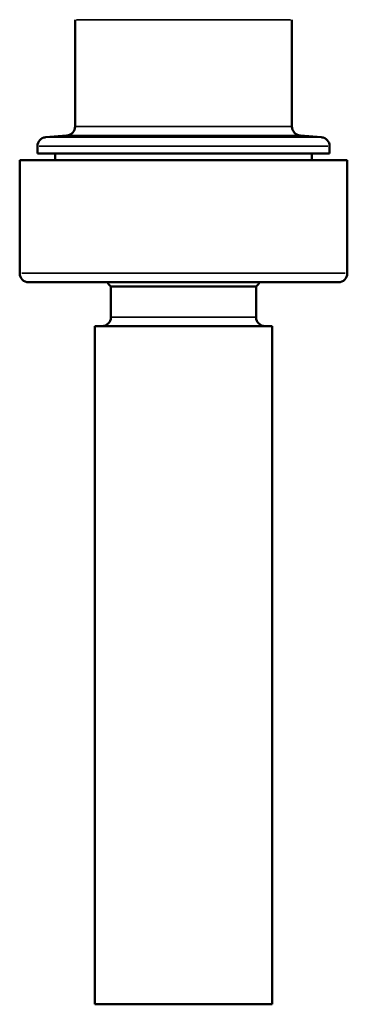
# Model space of a CAD drawing. Header units: millimetres. Extents: x -181 to 907, y -233 to 810.
# Tile 2 of 7: x 321 to 395, y -233 to -11. Entities that reach past the tile are written whole.
import ezdxf

# ---------------------------------------------------------------- set-up
doc = ezdxf.new("R2010")
doc.units = ezdxf.units.MM
doc.layers.add('Visible (ANSI)', color=7, linetype='Continuous', lineweight=50)
doc.layers.add('Visible Narrow (ANSI)', color=7, linetype='Continuous', lineweight=35)

msp = doc.modelspace()

# ---------------------------------------------------------------- linework, layer by layer
at = {"layer": 'Visible (ANSI)'}
for p, q in [((333.77, -10.82), (333.77, -34.95)), ((382.77, -10.82), (382.77, -34.95)), ((331.94, -36.94), (327.09, -37.36)), ((384.59, -36.94), (389.44, -37.36)), ((325.27, -39.36), (325.27, -41)), ((391.27, -39.36), (391.27, -41)), ((325.27, -41), (391.27, -41)), ((329.27, -41), (329.27, -42.51)), ((387.27, -41), (387.27, -42.51)), ((321.27, -42.51), (395.27, -42.51)), ((321.27, -42.51), (321.27, -68.05)), ((395.27, -42.51), (395.27, -68.05)), ((393.27, -70.05), (323.27, -70.05)), ((374.67, -71.05), (341.87, -71.05)), ((341.87, -77.97), (341.87, -71.05)), ((374.67, -77.97), (374.67, -71.05)), ((378.27, -79.97), (338.27, -79.97)), ((338.27, -232.97), (338.27, -79.97)), ((378.27, -232.97), (378.27, -79.97)), ((378.27, -232.97), (338.27, -232.97))]:
    msp.add_line(p, q, dxfattribs=at)
for centre, radius, start, end in [((331.77, -34.95), 2, 275, 0), ((384.77, -34.95), 2, 180, 265), ((327.27, -39.36), 2, 95, 180), ((389.27, -39.36), 2, 0, 85), ((323.27, -68.05), 2, 180, 270), ((393.27, -68.05), 2, 270, 0), ((358.27, -56.39), 22, 218.3966, 221.8018), ((358.27, -56.39), 22, 318.1982, 321.6034), ((339.87, -77.97), 2, 270, 0), ((376.67, -77.97), 2, 180, 270)]:
    msp.add_arc(centre, radius, start, end, dxfattribs=at)
at = {"layer": 'Visible Narrow (ANSI)'}
for p, q in [((382.47, -10.82), (334.07, -10.82)), ((334.07, -34.95), (382.47, -34.95)), ((327.48, -37.36), (389.06, -37.36)), ((384.27, -36.94), (332.27, -36.94)), ((390.86, -39.36), (325.68, -39.36)), ((321.72, -68.05), (394.81, -68.05)), ((342.07, -77.97), (374.47, -77.97))]:
    msp.add_line(p, q, dxfattribs=at)

doc.saveas('drawing.dxf')
